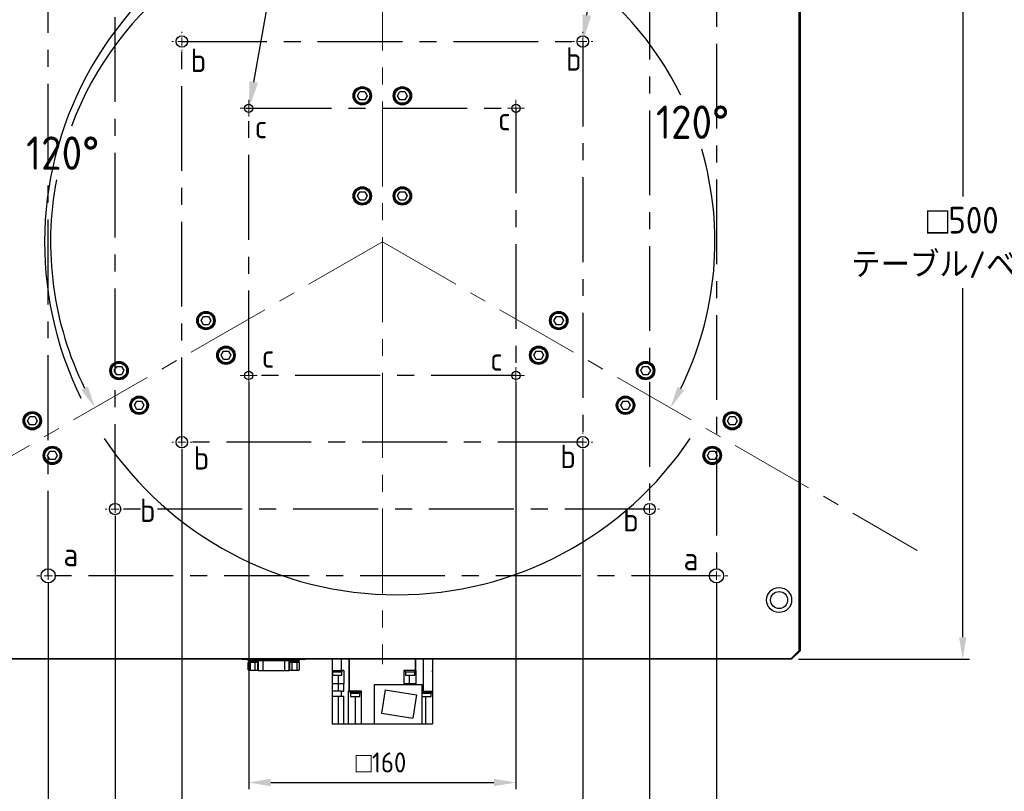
# Model space of a CAD drawing. Header units: millimetres. Extents: x -4576 to 39809, y -642 to 77172.
# Tile 14 of 42: x 284 to 432, y 100 to 216. Entities that reach past the tile are written whole.
import ezdxf
from ezdxf import colors
from ezdxf.entities.mleader import LeaderData, LeaderLine
from ezdxf.math import Vec2, Vec3

# ---------------------------------------------------------------- set-up
doc = ezdxf.new("R2010")
doc.units = ezdxf.units.MM
doc.header["$PDSIZE"] = -1
doc.linetypes.add('CENTER', pattern=[10.16, 6.35, -1.27, 1.27, -1.27])
doc.linetypes.add('CENTERX2', pattern=[20.32, 12.7, -2.54, 2.54, -2.54])
doc.layers.add('AM_5', color=3, linetype='Continuous', lineweight=25)
doc.layers.add('SLD-0', color=7, linetype='Continuous')
doc.styles.add('ACISOGDT', font='isocp.shx')
doc.styles.add('SLDTEXTSTYLE1', font='isocp.shx')
doc.styles.add('SLDTEXTSTYLE3', font='isocp.shx', dxfattribs={"height": 5})
doc.styles.get("Standard").update_dxf_attribs({"font": 'isocp.shx', "height": 5})
doc.dimstyles.new('ISO-25$0', dxfattribs={"dimtxt": 4.5, "dimasz": 2.5, "dimexe": 1.25, "dimexo": 0.625, "dimtad": 1, "dimlfac": 4, "dimtxsty": 'ACISOGDT', "dimcen": 2.5, "dimadec": 0, "dimazin": 0, "dimtfac": 1, "dimtmove": 0, "dimatfit": 3, "dimfxl": 1, "dimarcsym": 0})
doc.dimstyles.new('ISO-25$2', dxfattribs={"dimtxt": 2.5, "dimasz": 2.5, "dimexe": 1.25, "dimexo": 0.625, "dimtad": 1, "dimtxsty": 'STANDARD', "dimcen": 2.5, "dimadec": 0, "dimazin": 0, "dimtfac": 1, "dimtmove": 0, "dimatfit": 3, "dimfxl": 1, "dimarcsym": 0})
doc.dimstyles.new('SLDDIMSTYLE6', dxfattribs={"dimtxt": 3.5, "dimasz": 3.5, "dimexe": 0, "dimexo": 0.0625, "dimgap": 0.875, "dimtad": 3, "dimdec": 4, "dimlfac": 4, "dimzin": 12, "dimdsep": 46, "dimtxsty": 'SLDTEXTSTYLE1', "dimsah": 1, "dimcen": 0.09, "dimazin": 3, "dimtfac": 1, "dimtofl": 0, "dimtmove": 0, "dimatfit": 3, "dimfxl": 1, "dimfrac": 2, "dimtolj": 1, "dimtzin": 12, "dimarcsym": 0})

# ---------------------------------------------------------------- blocks, each defined once
blk = doc.blocks.new('SW_CENTERMARKSYMBOL_6')
at = {"color": 0, "linetype": 'Continuous', "lineweight": 18}
for p, q in [((0, 1.25), (0, 1.475)), ((-1.25, 0), (-1.475, 0)), ((0, 0), (-0.625, 0)), ((0, 0), (0, 0.625)), ((0, 0), (0, -0.625)), ((0, 0), (0.625, 0)), ((1.25, 0), (1.475, 0)), ((0, -1.25), (0, -1.475))]:
    blk.add_line(p, q, dxfattribs=at)
blk = doc.blocks.new('SW_CENTERMARKSYMBOL_7')
at = {"color": 0, "linetype": 'Continuous', "lineweight": 18}
for p, q in [((-0.625, 0), (-1.25, 0)), ((0, 0), (-0.625, 0)), ((0, 0.625), (0, 1.25)), ((0, 0), (0, 0.625)), ((0, 0), (0, -0.625)), ((0, 0), (0.625, 0)), ((0.625, 0), (1.25, 0)), ((0, -0.625), (0, -1.25))]:
    blk.add_line(p, q, dxfattribs=at)
blk = doc.blocks.new('SW_CENTERMARKSYMBOL_8')
at = {"color": 0, "linetype": 'Continuous', "lineweight": 18}
for p, q in [((-0.625, 0), (-1.25, 0)), ((0, 0), (-0.625, 0)), ((0, 0.625), (0, 1.25)), ((0, 0), (0, 0.625)), ((0, 0), (0, -0.625)), ((0, 0), (0.625, 0)), ((0.625, 0), (1.25, 0)), ((0, -0.625), (0, -1.25))]:
    blk.add_line(p, q, dxfattribs=at)
blk = doc.blocks.new('SW_CENTERMARKSYMBOL_9')
at = {"color": 0, "linetype": 'Continuous', "lineweight": 18}
for p, q in [((0, 1.25), (0, 1.475)), ((-1.25, 0), (-1.475, 0)), ((0, 0), (-0.625, 0)), ((0, 0), (0, 0.625)), ((0, 0), (0, -0.625)), ((0, 0), (0.625, 0)), ((1.25, 0), (1.475, 0)), ((0, -1.25), (0, -1.475))]:
    blk.add_line(p, q, dxfattribs=at)
blk = doc.blocks.new('SW_CENTERMARKSYMBOL_12')
at = {"color": 0, "linetype": 'Continuous', "lineweight": 18}
for p, q in [((-0.625, 0), (-1.25, 0)), ((0, 0), (-0.625, 0)), ((0, 0.625), (0, 1.25)), ((0, 0), (0, 0.625)), ((0, 0), (0, -0.625)), ((0, 0), (0.625, 0)), ((0.625, 0), (1.25, 0)), ((0, -0.625), (0, -1.25))]:
    blk.add_line(p, q, dxfattribs=at)
blk = doc.blocks.new('SW_CENTERMARKSYMBOL_13')
at = {"color": 0, "linetype": 'Continuous', "lineweight": 18}
for p, q in [((0, 1.25), (0, 1.475)), ((-1.25, 0), (-1.475, 0)), ((0, 0), (-0.625, 0)), ((0, 0), (0, 0.625)), ((0, 0), (0, -0.625)), ((0, 0), (0.625, 0)), ((1.25, 0), (1.475, 0)), ((0, -1.25), (0, -1.475))]:
    blk.add_line(p, q, dxfattribs=at)
blk = doc.blocks.new('SW_CENTERMARKSYMBOL_14')
at = {"color": 0, "linetype": 'Continuous', "lineweight": 18}
for p, q in [((0, 1.25), (0, 1.475)), ((-1.25, 0), (-1.475, 0)), ((0, 0), (-0.625, 0)), ((0, 0), (0, 0.625)), ((0, 0), (0, -0.625)), ((0, 0), (0.625, 0)), ((1.25, 0), (1.475, 0)), ((0, -1.25), (0, -1.475))]:
    blk.add_line(p, q, dxfattribs=at)
blk = doc.blocks.new('SW_CENTERMARKSYMBOL_15')
at = {"color": 0, "linetype": 'Continuous', "lineweight": 18}
for p, q in [((0, 1.25), (0, 1.6875)), ((-1.25, 0), (-1.6875, 0)), ((0, 0), (-0.625, 0)), ((0, 0), (0, 0.625)), ((0, 0), (0, -0.625)), ((0, 0), (0.625, 0)), ((1.25, 0), (1.6875, 0)), ((0, -1.25), (0, -1.6875))]:
    blk.add_line(p, q, dxfattribs=at)
blk = doc.blocks.new('SW_CENTERMARKSYMBOL_16')
at = {"color": 0, "linetype": 'Continuous', "lineweight": 18}
for p, q in [((-0.625, 0), (-1.25, 0)), ((0, 0), (-0.625, 0)), ((0, 0.625), (0, 1.25)), ((0, 0), (0, 0.625)), ((0, 0), (0, -0.625)), ((0, 0), (0.625, 0)), ((0.625, 0), (1.25, 0)), ((0, -0.625), (0, -1.25))]:
    blk.add_line(p, q, dxfattribs=at)
blk = doc.blocks.new('SW_CENTERMARKSYMBOL_17')
at = {"color": 0, "linetype": 'Continuous', "lineweight": 18}
for p, q in [((0, 1.25), (0, 1.475)), ((-1.25, 0), (-1.475, 0)), ((0, 0), (-0.625, 0)), ((0, 0), (0, 0.625)), ((0, 0), (0, -0.625)), ((0, 0), (0.625, 0)), ((1.25, 0), (1.475, 0)), ((0, -1.25), (0, -1.475))]:
    blk.add_line(p, q, dxfattribs=at)
blk = doc.blocks.new('SW_CENTERMARKSYMBOL_18')
at = {"color": 0, "linetype": 'Continuous', "lineweight": 18}
for p, q in [((0, 1.25), (0, 1.475)), ((-1.25, 0), (-1.475, 0)), ((0, 0), (-0.625, 0)), ((0, 0), (0, 0.625)), ((0, 0), (0, -0.625)), ((0, 0), (0.625, 0)), ((1.25, 0), (1.475, 0)), ((0, -1.25), (0, -1.475))]:
    blk.add_line(p, q, dxfattribs=at)
blk = doc.blocks.new('SW_CENTERMARKSYMBOL_19')
at = {"color": 0, "linetype": 'Continuous', "lineweight": 18}
for p, q in [((0, 1.25), (0, 1.6875)), ((-1.25, 0), (-1.6875, 0)), ((0, 0), (-0.625, 0)), ((0, 0), (0, 0.625)), ((0, 0), (0, -0.625)), ((0, 0), (0.625, 0)), ((1.25, 0), (1.6875, 0)), ((0, -1.25), (0, -1.6875))]:
    blk.add_line(p, q, dxfattribs=at)
blk = doc.blocks.new('*D35')
at = {"layer": 'AM_5', "color": 0, "lineweight": -2, "transparency": 16777216}
for start, end in [(26.1694, 86.1981), (333.8019, 16.2187)]:
    blk.add_arc((338.73, 182.66), 49.77, start, end, dxfattribs=at)
at = {"layer": 'AM_5', "color": 0, "transparency": 16777216}
for points in [[(342.01, 231.77), (342.05, 232.87), (338.73, 232.43)], [(383.87, 160.43), (382.9, 160.95), (381.83, 157.78)]]:
    blk.add_solid(points, dxfattribs=at)
at = {"layer": 'Defpoints', "color": 0, "transparency": 16777216}
for p in [(338.73, 264.63), (370.72, 220.79), (338.73, 182.66), (418.75, 136.46), (338.73, 119.41)]:
    blk.add_point(p, dxfattribs=at)
at = {"layer": 'AM_5', "color": 0, "transparency": 16777216, "insert": (385.16, 200.59), "char_height": 5, "attachment_point": 5}
blk.add_mtext('120°', dxfattribs=at)
blk = doc.blocks.new('*D41')
at = {"layer": 'AM_5', "color": 0, "lineweight": -2, "transparency": 16777216}
for start, end in [(93.8114, 159.5863), (169.2413, 206.1886)]:
    blk.add_arc((338.73, 182.66), 49.65, start, end, dxfattribs=at)
at = {"layer": 'AM_5', "color": 0, "transparency": 16777216}
for points in [[(335.41, 232.75), (335.45, 231.65), (338.73, 232.31)], [(294.66, 161.01), (293.69, 160.49), (295.73, 157.84)]]:
    blk.add_solid(points, dxfattribs=at)
at = {"layer": 'Defpoints', "color": 0, "transparency": 16777216}
for p in [(338.73, 264.63), (306.82, 220.69), (338.73, 182.66), (258.71, 136.46), (338.73, 119.41)]:
    blk.add_point(p, dxfattribs=at)
at = {"layer": 'AM_5', "color": 0, "transparency": 16777216, "insert": (290.9, 195.95), "char_height": 5, "attachment_point": 5}
blk.add_mtext('120°', dxfattribs=at)
blk = doc.blocks.new('*D57')
at = {"layer": 'AM_5', "color": 0, "lineweight": -2, "transparency": 16777216}
for p, q in [((298.73, 141.66), (298.73, 83.64)), ((378.73, 141.66), (378.73, 83.64)), ((302.03, 84.64), (375.43, 84.64))]:
    blk.add_line(p, q, dxfattribs=at)
at = {"layer": 'AM_5', "color": 0, "transparency": 16777216}
for points in [[(302.03, 85.19), (302.03, 84.09), (298.73, 84.64)], [(375.43, 85.19), (375.43, 84.09), (378.73, 84.64)]]:
    blk.add_solid(points, dxfattribs=at)
at = {"layer": 'Defpoints', "color": 0, "transparency": 16777216}
for p in [(298.73, 142.66), (378.73, 142.66), (378.73, 84.64)]:
    blk.add_point(p, dxfattribs=at)
at = {"layer": 'AM_5', "color": 0, "transparency": 16777216, "insert": (338.93, 87.64), "char_height": 3, "attachment_point": 5, "style": 'SLDTEXTSTYLE1'}
blk.add_mtext('{\\Fisocp|c178;{\\Famgdt|c0;o}320}', dxfattribs=at)
blk = doc.blocks.new('*D58')
at = {"layer": 'AM_5', "color": 0, "lineweight": -2, "transparency": 16777216}
for p, q in [((308.73, 151.66), (308.73, 92.46)), ((368.73, 151.66), (368.73, 92.46)), ((312.03, 93.46), (365.43, 93.46))]:
    blk.add_line(p, q, dxfattribs=at)
at = {"layer": 'AM_5', "color": 0, "transparency": 16777216}
for points in [[(312.03, 94.01), (312.03, 92.91), (308.73, 93.46)], [(365.43, 94.01), (365.43, 92.91), (368.73, 93.46)]]:
    blk.add_solid(points, dxfattribs=at)
at = {"layer": 'Defpoints', "color": 0, "transparency": 16777216}
for p in [(308.73, 152.66), (368.73, 152.66), (368.73, 93.46)]:
    blk.add_point(p, dxfattribs=at)
at = {"layer": 'AM_5', "color": 0, "transparency": 16777216, "insert": (339.01, 96.46), "char_height": 3, "attachment_point": 5, "style": 'SLDTEXTSTYLE1'}
blk.add_mtext('{\\Fisocp|c178;{\\Famgdt|c0;o}240}', dxfattribs=at)
blk = doc.blocks.new('*D59')
at = {"layer": 'AM_5', "color": 0, "lineweight": -2, "transparency": 16777216}
for p, q in [((318.73, 161.66), (318.73, 100.71)), ((358.73, 161.66), (358.73, 100.71)), ((322.03, 101.71), (355.43, 101.71))]:
    blk.add_line(p, q, dxfattribs=at)
at = {"layer": 'AM_5', "color": 0, "transparency": 16777216}
for points in [[(322.03, 102.26), (322.03, 101.16), (318.73, 101.71)], [(355.43, 102.26), (355.43, 101.16), (358.73, 101.71)]]:
    blk.add_solid(points, dxfattribs=at)
at = {"layer": 'Defpoints', "color": 0, "transparency": 16777216}
for p in [(318.73, 162.66), (358.73, 162.66), (358.73, 101.71)]:
    blk.add_point(p, dxfattribs=at)
at = {"layer": 'AM_5', "color": 0, "transparency": 16777216, "insert": (338.53, 104.71), "char_height": 3, "attachment_point": 5, "style": 'SLDTEXTSTYLE1'}
blk.add_mtext('{\\Fisocp|c178;{\\Famgdt|c0;o}160}', dxfattribs=at)
blk = doc.blocks.new('*D60')
at = {"layer": 'AM_5', "color": 0, "lineweight": -2, "transparency": 16777216}
for p, q in [((288.73, 131.66), (288.73, 74.72)), ((388.73, 131.66), (388.73, 74.72)), ((292.03, 75.72), (385.43, 75.72))]:
    blk.add_line(p, q, dxfattribs=at)
at = {"layer": 'AM_5', "color": 0, "transparency": 16777216}
for points in [[(292.03, 76.27), (292.03, 75.17), (288.73, 75.72)], [(385.43, 76.27), (385.43, 75.17), (388.73, 75.72)]]:
    blk.add_solid(points, dxfattribs=at)
at = {"layer": 'Defpoints', "color": 0, "transparency": 16777216}
for p in [(288.73, 132.66), (388.73, 132.66), (388.73, 75.72)]:
    blk.add_point(p, dxfattribs=at)
at = {"layer": 'AM_5', "color": 0, "transparency": 16777216, "insert": (338.73, 78.72), "char_height": 3, "attachment_point": 5, "style": 'SLDTEXTSTYLE1'}
blk.add_mtext('{\\Fisocp|c178;{\\Famgdt|c0;o}400}', dxfattribs=at)
blk = doc.blocks.new('*D62')
at = {"layer": 'AM_5', "color": 0, "lineweight": -2, "transparency": 16777216}
for p, q in [((400.98, 245.16), (426.58, 245.16)), ((425.58, 241.86), (425.58, 189.44)), ((425.58, 123.46), (425.58, 175.72)), ((400.98, 120.16), (426.58, 120.16))]:
    blk.add_line(p, q, dxfattribs=at)
at = {"layer": 'AM_5', "color": 0, "transparency": 16777216}
for points in [[(425.03, 241.86), (426.13, 241.86), (425.58, 245.16)], [(425.03, 123.46), (426.13, 123.46), (425.58, 120.16)]]:
    blk.add_solid(points, dxfattribs=at)
at = {"layer": 'Defpoints', "color": 0, "transparency": 16777216}
for p in [(399.98, 245.16), (399.98, 120.16), (425.58, 120.16)]:
    blk.add_point(p, dxfattribs=at)
at = {"layer": 'AM_5', "color": 0, "transparency": 16777216, "insert": (425.58, 182.58), "char_height": 4, "attachment_point": 5, "style": 'SLDTEXTSTYLE1'}
blk.add_mtext('{\\Fisocp|c178;{\\Famgdt|c128;o}500}^J{\\Fisocp,extfont|c128;テーブル/ベース}', dxfattribs=at)
blk = doc.blocks.new('_D_16')
at = {"color": 0, "lineweight": -2, "transparency": 16777216}
for p, q in [((340.95524, 221.38541), (340.95524, 235.33488)), ((316.90118, 168.68529), (295.26203, 156.19192))]:
    blk.add_line(p, q, dxfattribs=at)
blk.add_arc((340.95524, 182.57291), 52.76197, 93.80145, 206.19855, dxfattribs=at)
at = {"color": 0, "transparency": 16777216}
for points in [[(337.43782, 235.80181), (337.47652, 234.63578), (340.95524, 235.33488)], [(294.12811, 159.55414), (293.09895, 159.00464), (295.26203, 156.19192)]]:
    blk.add_solid(points, dxfattribs=at)
at = {"layer": 'Defpoints', "color": 0, "transparency": 16777216}
for p in [(307.0405, 222.99092), (340.95524, 221.32291), (340.95524, 182.57291), (316.95531, 168.71654), (340.95524, 143.82291)]:
    blk.add_point(p, dxfattribs=at)
at = {"color": 0, "lineweight": 15, "transparency": 16777216, "insert": (292.98872, 210.26639), "char_height": 3.5, "attachment_point": 5, "rotation": 60, "style": 'SLDTEXTSTYLE1'}
blk.add_mtext('\\A1;120°', dxfattribs=at)
blk = doc.blocks.new('_D_17')
at = {"color": 0, "lineweight": -2, "transparency": 16777216}
for p, q in [((316.90118, 168.68529), (295.26203, 156.19192)), ((365.00937, 168.68525), (386.64846, 156.19192))]:
    blk.add_line(p, q, dxfattribs=at)
blk.add_arc((340.95524, 182.57291), 52.76198, 213.80145, 326.19855, dxfattribs=at)
at = {"color": 0, "transparency": 16777216}
for points in [[(296.61637, 152.91228), (297.60683, 153.5288), (295.26203, 156.19192)], [(384.30365, 153.5288), (385.29411, 152.91228), (386.64846, 156.19192)]]:
    blk.add_solid(points, dxfattribs=at)
at = {"layer": 'Defpoints', "color": 0, "transparency": 16777216}
for p in [(340.95524, 182.57291), (340.95524, 182.57291), (316.95531, 168.71654), (364.95524, 168.7165), (322.90958, 132.99287)]:
    blk.add_point(p, dxfattribs=at)
at = {"color": 0, "lineweight": 15, "transparency": 16777216, "insert": (340.95524, 132.43593), "char_height": 3.5, "attachment_point": 5, "style": 'SLDTEXTSTYLE1'}
blk.add_mtext('\\A1;120°', dxfattribs=at)
blk = doc.blocks.new('TIL3Z-2004PR')
at = {"color": 0, "lineweight": 15}
for base, line1, line2, picture, middle in [((307.040501, 222.990924), ((340.955243, 221.322907), (340.955243, 143.822907)), ((316.955311, 168.71654), (340.955243, 182.572907)), '_D_16', (295.262034, 208.953894)), ((322.909584, 132.992867), ((316.955311, 168.71654), (340.955243, 182.572907)), ((340.955243, 182.572907), (364.955243, 168.716501)), '_D_17', (340.955243, 129.81093))]:
    dim = blk.add_angular_dim_2l(base=base, line1=line1, line2=line2, dimstyle='SLDDIMSTYLE6', dxfattribs=at)
    dim.commit()
    dim.dimension.update_dxf_attribs({"geometry": picture, "text_midpoint": middle, "dimtype": 130})

msp = doc.modelspace()

# ---------------------------------------------------------------- linework, layer by layer
at = {"color": 7, "linetype": 'CENTERX2', "lineweight": 18}
for p, q in [((338.73, 264.635), (338.73, 119.411)), ((338.73, 182.661), (258.714, 136.463)), ((338.73, 182.661), (418.746, 136.463))]:
    msp.add_line(p, q, dxfattribs=at)
at = {"color": 7, "linetype": 'Continuous', "lineweight": 25}
for p, q in [((401.105, 121.463), (401.105, 243.859)), ((401.23, 243.911), (401.23, 121.411)), ((401.23, 243.91), (401.23, 121.41)), ((335.008, 204.536), (335.369, 205.161)), ((335.369, 205.161), (336.091, 205.161)), ((336.091, 205.161), (336.452, 204.536)), ((341.008, 204.536), (341.369, 205.161)), ((341.369, 205.161), (342.091, 205.161)), ((342.091, 205.161), (342.452, 204.536)), ((335.369, 203.911), (335.008, 204.536)), ((336.091, 203.911), (335.369, 203.911)), ((336.452, 204.536), (336.091, 203.911)), ((341.369, 203.911), (341.008, 204.536)), ((342.091, 203.911), (341.369, 203.911)), ((342.452, 204.536), (342.091, 203.911)), ((335.008, 189.536), (335.369, 190.161)), ((335.369, 190.161), (336.091, 190.161)), ((336.091, 190.161), (336.452, 189.536)), ((341.008, 189.536), (341.369, 190.161)), ((341.369, 190.161), (342.091, 190.161)), ((342.091, 190.161), (342.452, 189.536)), ((335.369, 188.911), (335.008, 189.536)), ((336.091, 188.911), (335.369, 188.911)), ((336.452, 189.536), (336.091, 188.911)), ((341.369, 188.911), (341.008, 189.536)), ((342.091, 188.911), (341.369, 188.911)), ((342.452, 189.536), (342.091, 188.911)), ((311.61, 170.884), (311.971, 171.509)), ((311.971, 171.509), (312.693, 171.509)), ((312.693, 171.509), (313.053, 170.884)), ((364.407, 170.884), (364.767, 171.509)), ((364.767, 171.509), (365.489, 171.509)), ((365.489, 171.509), (365.85, 170.884)), ((311.971, 170.259), (311.61, 170.884)), ((312.693, 170.259), (311.971, 170.259)), ((313.053, 170.884), (312.693, 170.259)), ((364.767, 170.259), (364.407, 170.884)), ((365.489, 170.259), (364.767, 170.259)), ((365.85, 170.884), (365.489, 170.259)), ((314.61, 165.688), (314.971, 166.313)), ((314.971, 165.063), (314.61, 165.688)), ((314.971, 166.313), (315.693, 166.313)), ((315.693, 165.063), (314.971, 165.063)), ((315.693, 166.313), (316.053, 165.688)), ((316.053, 165.688), (315.693, 165.063)), ((361.407, 165.688), (361.767, 166.313)), ((361.767, 165.063), (361.407, 165.688)), ((361.767, 166.313), (362.489, 166.313)), ((362.489, 165.063), (361.767, 165.063)), ((362.489, 166.313), (362.85, 165.688)), ((362.85, 165.688), (362.489, 165.063)), ((298.62, 163.384), (298.981, 164.009)), ((298.981, 164.009), (299.702, 164.009)), ((299.702, 164.009), (300.063, 163.384)), ((377.397, 163.384), (377.758, 164.009)), ((377.758, 164.009), (378.479, 164.009)), ((378.479, 164.009), (378.84, 163.384)), ((298.981, 162.759), (298.62, 163.384)), ((299.702, 162.759), (298.981, 162.759)), ((300.063, 163.384), (299.702, 162.759)), ((377.758, 162.759), (377.397, 163.384)), ((378.479, 162.759), (377.758, 162.759)), ((378.84, 163.384), (378.479, 162.759)), ((301.62, 158.188), (301.981, 158.813)), ((301.981, 157.563), (301.62, 158.188)), ((301.981, 158.813), (302.702, 158.813)), ((302.702, 158.813), (303.063, 158.188)), ((303.063, 158.188), (302.702, 157.563)), ((374.397, 158.188), (374.758, 158.813)), ((374.758, 157.563), (374.397, 158.188)), ((374.758, 158.813), (375.479, 158.813)), ((375.479, 158.813), (375.84, 158.188)), ((375.84, 158.188), (375.479, 157.563)), ((285.629, 155.884), (285.99, 156.509)), ((285.99, 156.509), (286.712, 156.509)), ((286.712, 156.509), (287.073, 155.884)), ((302.702, 157.563), (301.981, 157.563)), ((375.479, 157.563), (374.758, 157.563)), ((390.387, 155.884), (390.748, 156.509)), ((390.748, 156.509), (391.47, 156.509)), ((391.47, 156.509), (391.831, 155.884)), ((285.99, 155.259), (285.629, 155.884)), ((286.712, 155.259), (285.99, 155.259)), ((287.073, 155.884), (286.712, 155.259)), ((390.748, 155.259), (390.387, 155.884)), ((391.47, 155.259), (390.748, 155.259)), ((391.831, 155.884), (391.47, 155.259)), ((288.629, 150.688), (288.99, 151.313)), ((288.99, 150.063), (288.629, 150.688)), ((288.99, 151.313), (289.712, 151.313)), ((289.712, 151.313), (290.073, 150.688)), ((290.073, 150.688), (289.712, 150.063)), ((387.387, 150.688), (387.748, 151.313)), ((387.748, 150.063), (387.387, 150.688)), ((387.748, 151.313), (388.47, 151.313)), ((388.47, 151.313), (388.831, 150.688)), ((388.831, 150.688), (388.47, 150.063)), ((289.712, 150.063), (288.99, 150.063)), ((388.47, 150.063), (387.748, 150.063)), ((399.928, 120.286), (401.105, 121.463)), ((401.23, 121.411), (399.98, 120.161)), ((401.23, 121.41), (399.98, 120.16)), ((401.105, 121.463), (401.23, 121.411)), ((401.23, 121.411), (401.23, 121.41)), ((399.98, 120.161), (277.48, 120.161)), ((317.73, 120.16), (277.48, 120.16)), ((277.532, 120.286), (399.928, 120.286)), ((317.73, 120.16), (317.73, 120.161)), ((317.73, 120.16), (327.23, 120.16)), ((318.63, 119.91), (318.63, 120.16)), ((319.13, 119.91), (318.63, 119.91)), ((318.73, 119.71), (318.633, 119.655)), ((318.633, 118.566), (318.633, 119.655)), ((318.73, 119.91), (318.73, 119.71)), ((318.73, 119.71), (318.814, 119.71)), ((319.98, 119.71), (318.803, 119.71)), ((318.994, 119.655), (318.814, 119.71)), ((318.814, 119.71), (319.355, 119.71)), ((318.994, 118.566), (318.994, 119.655)), ((319.13, 119.91), (319.13, 120.16)), ((325.83, 119.91), (319.13, 119.91)), ((319.355, 119.71), (319.896, 119.71)), ((319.716, 118.566), (319.716, 119.655)), ((320.077, 119.655), (319.896, 119.71)), ((319.896, 119.71), (319.98, 119.71)), ((319.98, 119.71), (319.98, 119.91)), ((320.077, 119.655), (319.98, 119.71)), ((320.077, 118.566), (320.077, 119.655)), ((320.16, 119.91), (320.16, 118.41)), ((320.867, 119.91), (320.867, 118.41)), ((324.102, 119.91), (324.102, 118.41)), ((324.81, 118.41), (324.81, 119.91)), ((324.98, 119.71), (324.883, 119.655)), ((324.883, 118.566), (324.883, 119.655)), ((324.98, 119.91), (324.98, 119.71)), ((324.98, 119.71), (325.064, 119.71)), ((326.23, 119.71), (325.004, 119.71)), ((325.244, 119.655), (325.064, 119.71)), ((325.064, 119.71), (325.605, 119.71)), ((325.244, 118.566), (325.244, 119.655)), ((325.605, 119.71), (326.146, 119.71)), ((325.83, 119.91), (325.83, 120.16)), ((326.33, 119.91), (325.83, 119.91)), ((325.966, 118.566), (325.966, 119.655)), ((326.327, 119.655), (326.146, 119.71)), ((326.146, 119.71), (326.23, 119.71)), ((326.23, 119.71), (326.23, 119.91)), ((326.327, 119.655), (326.23, 119.71)), ((326.327, 118.566), (326.327, 119.655)), ((326.33, 119.91), (326.33, 120.16)), ((327.23, 120.16), (327.23, 120.161)), ((331.23, 120.16), (327.23, 120.16)), ((331.23, 120.161), (331.23, 118.46)), ((332.62, 118.46), (332.62, 120.161)), ((333.74, 120.161), (333.74, 115.385)), ((333.84, 115.385), (333.84, 120.161)), ((343.62, 120.161), (343.62, 118.46)), ((343.72, 118.46), (343.72, 120.161)), ((344.84, 120.161), (344.84, 115.385)), ((346.23, 120.161), (346.23, 115.385)), ((399.98, 120.16), (346.23, 120.16)), ((399.928, 120.286), (399.98, 120.161)), ((399.98, 120.161), (399.98, 120.16)), ((318.633, 118.566), (318.73, 118.51)), ((318.633, 118.566), (318.814, 118.51)), ((318.73, 118.51), (318.814, 118.51)), ((318.814, 118.51), (319.355, 118.51)), ((319.355, 118.51), (319.896, 118.51)), ((319.716, 118.566), (319.896, 118.51)), ((319.896, 118.51), (319.98, 118.51)), ((319.98, 118.51), (320.077, 118.566)), ((320.867, 118.41), (320.16, 118.41)), ((324.102, 118.41), (320.867, 118.41)), ((324.81, 118.41), (324.102, 118.41)), ((324.883, 118.566), (324.98, 118.51)), ((324.883, 118.566), (325.064, 118.51)), ((324.98, 118.51), (325.064, 118.51)), ((325.064, 118.51), (325.605, 118.51)), ((325.605, 118.51), (326.146, 118.51)), ((325.966, 118.566), (326.146, 118.51)), ((326.146, 118.51), (326.23, 118.51)), ((326.23, 118.51), (326.327, 118.566)), ((331.221, 118.46), (331.221, 118.285)), ((331.221, 118.46), (331.23, 118.46)), ((331.221, 118.285), (332.696, 118.285)), ((331.23, 118.46), (332.62, 118.46)), ((331.23, 118.285), (331.23, 116.51)), ((331.271, 118.285), (331.271, 117.785)), ((332.983, 118.46), (332.62, 118.46)), ((332.646, 117.785), (332.646, 118.285)), ((332.696, 118.285), (332.696, 118.46)), ((332.983, 118.46), (332.983, 116.51)), ((342.783, 118.46), (341.929, 118.46)), ((341.929, 118.46), (341.929, 116.51)), ((342.158, 118.46), (342.158, 118.285)), ((342.158, 118.285), (343.633, 118.285)), ((342.208, 118.285), (342.208, 117.785)), ((343.009, 118.46), (342.783, 118.46)), ((343.62, 118.46), (343.009, 118.46)), ((343.583, 117.785), (343.583, 118.285)), ((343.62, 118.46), (343.72, 118.46)), ((343.633, 118.285), (343.633, 118.46)), ((343.72, 118.46), (343.801, 118.46)), ((343.801, 116.51), (343.801, 118.46)), ((346.239, 118.46), (346.23, 118.46)), ((346.23, 118.285), (346.239, 118.285)), ((346.239, 118.285), (346.239, 118.46)), ((331.23, 116.51), (332.105, 116.51)), ((331.23, 116.51), (331.23, 115.385)), ((331.271, 117.785), (332.646, 117.785)), ((332.105, 116.51), (332.105, 115.385)), ((332.105, 116.51), (332.98, 116.51)), ((332.108, 117.785), (332.108, 116.51)), ((332.98, 115.385), (332.98, 116.51)), ((332.98, 116.51), (332.983, 116.51)), ((341.929, 116.51), (341.93, 116.51)), ((341.93, 116.51), (341.93, 116.385)), ((341.93, 116.51), (342.805, 116.51)), ((342.208, 117.785), (343.583, 117.785)), ((342.804, 116.51), (342.804, 117.785)), ((342.805, 116.51), (343.799, 116.51)), ((342.805, 116.385), (342.805, 116.51)), ((343.799, 116.385), (343.799, 116.51)), ((343.799, 116.51), (343.801, 116.51)), ((332.62, 115.385), (331.23, 115.385)), ((331.23, 115.385), (331.23, 114.635)), ((332.62, 114.635), (332.62, 115.385)), ((332.62, 115.385), (332.98, 115.385)), ((333.603, 115.385), (333.603, 110.51)), ((333.74, 115.385), (333.603, 115.385)), ((333.74, 115.385), (333.84, 115.385)), ((335.605, 115.385), (333.84, 115.385)), ((333.906, 115.385), (333.906, 115.26)), ((333.906, 115.26), (335.406, 115.26)), ((333.919, 115.26), (333.919, 115.085)), ((333.919, 115.085), (335.394, 115.085)), ((333.969, 115.085), (333.969, 114.585)), ((335.344, 114.585), (335.344, 115.085)), ((335.394, 115.085), (335.394, 115.26)), ((335.406, 115.26), (335.406, 115.385)), ((335.605, 110.51), (335.605, 115.385)), ((337.555, 110.51), (337.555, 116.385)), ((337.555, 116.385), (344.655, 116.385)), ((339.158, 115.56), (338.61, 112.104)), ((339.158, 115.56), (343.85, 114.817)), ((344.655, 116.385), (344.655, 110.51)), ((344.84, 115.385), (344.655, 115.385)), ((344.655, 115.26), (346.102, 115.26)), ((344.655, 115.085), (346.09, 115.085)), ((344.665, 115.085), (344.665, 114.585)), ((344.84, 115.385), (346.23, 115.385)), ((346.04, 114.585), (346.04, 115.085)), ((346.09, 115.085), (346.09, 115.26)), ((346.102, 115.26), (346.102, 115.385)), ((346.23, 115.385), (346.23, 110.51)), ((331.23, 114.635), (332.62, 114.635)), ((331.23, 114.635), (331.23, 110.51)), ((332.105, 114.635), (332.105, 110.51)), ((332.62, 114.635), (332.98, 114.635)), ((332.98, 110.51), (332.98, 114.635)), ((333.969, 114.585), (335.344, 114.585)), ((334.73, 110.51), (334.73, 114.585)), ((343.85, 114.817), (343.302, 111.36)), ((344.665, 114.585), (346.04, 114.585)), ((345.23, 110.51), (345.23, 114.585)), ((338.61, 112.104), (343.302, 111.36)), ((331.23, 110.51), (332.105, 110.51)), ((332.105, 110.51), (332.98, 110.51)), ((332.98, 110.51), (333.603, 110.51)), ((333.603, 110.51), (334.73, 110.51)), ((334.73, 110.51), (335.605, 110.51)), ((335.605, 110.51), (337.555, 110.51)), ((337.555, 110.51), (344.655, 110.51)), ((344.655, 110.51), (345.23, 110.51)), ((345.23, 110.51), (346.23, 110.51))]:
    msp.add_line(p, q, dxfattribs=at)
at = {"linetype": 'CENTERX2'}
for p, q in [((288.73, 132.661), (288.73, 232.661)), ((388.73, 232.661), (388.73, 132.661)), ((298.73, 142.661), (298.73, 222.661)), ((378.73, 222.661), (378.73, 142.661)), ((308.73, 212.661), (368.73, 212.661)), ((308.73, 152.661), (308.73, 212.661)), ((368.73, 212.661), (368.73, 152.661)), ((318.417, 202.661), (358.73, 202.661)), ((318.73, 162.661), (318.73, 202.661)), ((358.73, 202.661), (358.73, 162.661)), ((358.73, 162.661), (318.73, 162.661)), ((368.73, 152.661), (308.73, 152.661)), ((378.73, 142.661), (298.73, 142.661)), ((388.73, 132.661), (288.73, 132.661))]:
    msp.add_line(p, q, dxfattribs=at)
at = {"color": 7, "linetype": 'Continuous', "lineweight": 25}
for centre, radius in [((308.73, 212.661), 0.85), ((368.73, 212.661), 0.85), ((335.73, 204.536), 1.375), ((335.73, 204.536), 1.25), ((335.73, 204.536), 1.125), ((341.73, 204.536), 1.375), ((341.73, 204.536), 1.25), ((341.73, 204.536), 1.125), ((318.73, 202.661), 0.625), ((358.73, 202.661), 0.625), ((335.73, 189.536), 1.375), ((335.73, 189.536), 1.25), ((335.73, 189.536), 1.125), ((341.73, 189.536), 1.375), ((341.73, 189.536), 1.25), ((341.73, 189.536), 1.125), ((312.332, 170.884), 1.375), ((312.332, 170.884), 1.25), ((312.332, 170.884), 1.125), ((365.128, 170.884), 1.375), ((365.128, 170.884), 1.25), ((365.128, 170.884), 1.125), ((315.332, 165.688), 1.375), ((315.332, 165.688), 1.25), ((315.332, 165.688), 1.125), ((362.128, 165.688), 1.375), ((362.128, 165.688), 1.25), ((362.128, 165.688), 1.125), ((299.341, 163.384), 1.375), ((299.341, 163.384), 1.25), ((299.341, 163.384), 1.125), ((378.119, 163.384), 1.375), ((378.119, 163.384), 1.25), ((378.119, 163.384), 1.125), ((318.73, 162.661), 0.625), ((358.73, 162.661), 0.625), ((302.341, 158.188), 1.375), ((302.341, 158.188), 1.25), ((302.341, 158.188), 1.125), ((375.119, 158.188), 1.375), ((375.119, 158.188), 1.25), ((375.119, 158.188), 1.125), ((286.351, 155.884), 1.375), ((286.351, 155.884), 1.25), ((286.351, 155.884), 1.125), ((391.109, 155.884), 1.375), ((391.109, 155.884), 1.25), ((391.109, 155.884), 1.125), ((308.73, 152.661), 0.85), ((368.73, 152.661), 0.85), ((289.351, 150.688), 1.375), ((289.351, 150.688), 1.25), ((289.351, 150.688), 1.125), ((388.109, 150.688), 1.375), ((388.109, 150.688), 1.25), ((388.109, 150.688), 1.125), ((298.73, 142.661), 0.85), ((378.73, 142.661), 0.85), ((288.73, 132.661), 1.063), ((388.73, 132.661), 1.063), ((398.105, 129.036), 1.875), ((398.105, 129.035), 1.275)]:
    msp.add_circle(centre, radius, dxfattribs=at)
for points, knots in [([(318.814, 119.71), (318.809, 119.71), (318.749, 119.71), (318.689, 119.681), (318.633, 119.655)], [0, 0, 0, 0, 0.0701391, 1, 1, 1, 1]), ([(319.355, 119.71), (319.325, 119.71), (319.203, 119.707), (319.084, 119.677), (318.994, 119.655)], [0, 0, 0, 0, 0.2472351, 1, 1, 1, 1]), ([(319.716, 119.655), (319.689, 119.662), (319.571, 119.695), (319.449, 119.704), (319.355, 119.71)], [0, 0, 0, 0, 0.2305389, 1, 1, 1, 1]), ([(319.896, 119.71), (319.892, 119.71), (319.831, 119.71), (319.771, 119.681), (319.716, 119.655)], [0, 0, 0, 0, 0.0701391, 1, 1, 1, 1]), ([(325.064, 119.71), (325.059, 119.71), (324.999, 119.71), (324.939, 119.681), (324.883, 119.655)], [0, 0, 0, 0, 0.0701391, 1, 1, 1, 1]), ([(325.605, 119.71), (325.575, 119.71), (325.453, 119.707), (325.334, 119.677), (325.244, 119.655)], [0, 0, 0, 0, 0.2472351, 1, 1, 1, 1]), ([(325.966, 119.655), (325.939, 119.662), (325.821, 119.695), (325.699, 119.704), (325.605, 119.71)], [0, 0, 0, 0, 0.2305389, 1, 1, 1, 1]), ([(326.146, 119.71), (326.142, 119.71), (326.081, 119.71), (326.021, 119.681), (325.966, 119.655)], [0, 0, 0, 0, 0.0701391, 1, 1, 1, 1]), ([(318.814, 118.51), (318.818, 118.51), (318.879, 118.511), (318.939, 118.54), (318.994, 118.566)], [0, 0, 0, 0, 0.0701391, 1, 1, 1, 1]), ([(318.994, 118.566), (319.084, 118.544), (319.203, 118.514), (319.325, 118.511), (319.355, 118.51)], [0, 0, 0, 0, 0.7527649, 1, 1, 1, 1]), ([(319.355, 118.51), (319.449, 118.517), (319.571, 118.526), (319.689, 118.559), (319.716, 118.566)], [0, 0, 0, 0, 0.7694611, 1, 1, 1, 1]), ([(319.896, 118.51), (319.901, 118.51), (319.961, 118.511), (320.021, 118.54), (320.077, 118.566)], [0, 0, 0, 0, 0.0701391, 1, 1, 1, 1]), ([(325.064, 118.51), (325.068, 118.51), (325.129, 118.511), (325.189, 118.54), (325.244, 118.566)], [0, 0, 0, 0, 0.0701391, 1, 1, 1, 1]), ([(325.244, 118.566), (325.334, 118.544), (325.453, 118.514), (325.575, 118.511), (325.605, 118.51)], [0, 0, 0, 0, 0.7527649, 1, 1, 1, 1]), ([(325.605, 118.51), (325.699, 118.517), (325.821, 118.526), (325.939, 118.559), (325.966, 118.566)], [0, 0, 0, 0, 0.7694611, 1, 1, 1, 1]), ([(326.146, 118.51), (326.151, 118.51), (326.211, 118.511), (326.271, 118.54), (326.327, 118.566)], [0, 0, 0, 0, 0.0701391, 1, 1, 1, 1])]:
    msp.add_open_spline(points, degree=3, knots=knots, dxfattribs=at)

# ---------------------------------------------------------------- block references
at = {"linetype": 'CENTER', "xscale": 76.77343235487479, "yscale": 304.020825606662, "zscale": 76.77343235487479}
msp.add_blockref('TIL3Z-2004PR', (751.384, -10.526), dxfattribs=at)
at = {"color": 7, "linetype": 'Continuous', "lineweight": 18}
for name, p in [('SW_CENTERMARKSYMBOL_6', (308.73, 212.661)), ('SW_CENTERMARKSYMBOL_9', (368.73, 212.661)), ('SW_CENTERMARKSYMBOL_7', (318.73, 202.661)), ('SW_CENTERMARKSYMBOL_8', (358.73, 202.661)), ('SW_CENTERMARKSYMBOL_16', (318.73, 162.661)), ('SW_CENTERMARKSYMBOL_12', (358.73, 162.661)), ('SW_CENTERMARKSYMBOL_17', (308.73, 152.661)), ('SW_CENTERMARKSYMBOL_13', (368.73, 152.661)), ('SW_CENTERMARKSYMBOL_18', (298.73, 142.661)), ('SW_CENTERMARKSYMBOL_14', (378.73, 142.661)), ('SW_CENTERMARKSYMBOL_19', (288.73, 132.661)), ('SW_CENTERMARKSYMBOL_15', (388.73, 132.661))]:
    msp.add_blockref(name, p, dxfattribs=at)

# ---------------------------------------------------------------- texts
at = {"layer": 'SLD-0', "char_height": 3.5, "attachment_point": 1, "style": 'SLDTEXTSTYLE3'}
for s, insert in [('b', (310.054, 211.585)), ('b', (366.209, 211.797)), ('c', (356.059, 202.85)), ('c', (319.633, 201.672)), ('c', (320.699, 167.31)), ('c', (354.877, 166.857)), ('b', (310.498, 152.068)), ('b', (365.365, 152.281)), ('b', (302.465, 144.222)), ('b', (374.768, 142.792)), ('a', (291.003, 137.599)), ('a', (383.808, 136.957))]:
    msp.add_mtext(s, dxfattribs=dict(at, insert=insert))

# ---------------------------------------------------------------- dimensions: what is measured, and where the dimension line sits
at = {"layer": 'AM_5'}
for base, line1, picture, middle in [((306.817, 220.693), ((338.73, 182.661), (258.714, 136.463)), '*D41', (290.895, 195.953)), ((370.722, 220.787), ((338.73, 182.661), (418.746, 136.463)), '*D35', (385.16, 200.586))]:
    dim = msp.add_angular_dim_2l(base=base, line1=line1, line2=((338.73, 264.635), (338.73, 119.411)), dimstyle='ISO-25$2', override={"dimtxt": 3.5, "dimasz": 3.302, "dimexe": 1, "dimexo": 1, "dimgap": 1.524, "dimtih": 1, "dimtoh": 1, "dimzin": 1, "dimtzin": 1}, dxfattribs=at)
    dim.commit()
    dim.dimension.update_dxf_attribs({"geometry": picture, "text_midpoint": middle, "dimtype": 162})
for base, p1, p2, angle, text, override, picture, middle in [((425.576, 120.16), (399.98, 245.161), (399.98, 120.16), 90, '{\\Fisocp|c178;<>}^J{\\Fisocp,extfont|c128;テーブル/ベース}', {"dimtxt": 4, "dimasz": 3.302, "dimexe": 1, "dimexo": 1, "dimgap": 1.524, "dimtih": 1, "dimtoh": 1, "dimdec": 0, "dimzin": 1, "dimpost": '{\\Famgdt|c128;o}<>', "dimtxsty": 'SLDTEXTSTYLE1', "dimadec": 2, "dimtzin": 1}, '*D62', (425.576, 182.579)), ((358.73, 101.714), (318.73, 162.661), (358.73, 162.661), 0, '{\\Fisocp|c178;<>}', {"dimtxt": 3, "dimasz": 3.302, "dimexe": 1, "dimexo": 1, "dimgap": 1.5, "dimtih": 1, "dimtoh": 1, "dimdec": 0, "dimzin": 1, "dimpost": '{\\Famgdt|c0;o}<>', "dimtxsty": 'SLDTEXTSTYLE1', "dimadec": 2, "dimtzin": 1}, '*D59', (338.535, 101.714)), ((368.73, 93.457), (308.73, 152.661), (368.73, 152.661), 0, '{\\Fisocp|c178;<>}', {"dimtxt": 3, "dimasz": 3.302, "dimexe": 1, "dimexo": 1, "dimgap": 1.5, "dimtih": 1, "dimtoh": 1, "dimdec": 0, "dimzin": 1, "dimpost": '{\\Famgdt|c0;o}<>', "dimtxsty": 'SLDTEXTSTYLE1', "dimadec": 2, "dimtzin": 1}, '*D58', (339.011, 93.457)), ((378.73, 84.644), (298.73, 142.661), (378.73, 142.661), 0, '{\\Fisocp|c178;<>}', {"dimtxt": 3, "dimasz": 3.302, "dimexe": 1, "dimexo": 1, "dimgap": 1.5, "dimtih": 1, "dimtoh": 1, "dimdec": 0, "dimzin": 1, "dimpost": '{\\Famgdt|c0;o}<>', "dimtxsty": 'SLDTEXTSTYLE1', "dimadec": 2, "dimtzin": 1}, '*D57', (338.932, 84.644))]:
    dim = msp.add_linear_dim(base=base, p1=p1, p2=p2, angle=angle, text=text, dimstyle='ISO-25$0', override=override, dxfattribs=at)
    dim.commit()
    dim.dimension.update_dxf_attribs({"geometry": picture, "text_midpoint": middle, "dimtype": 160})
dim = msp.add_linear_dim(base=(388.73, 75.722), p1=(288.73, 132.661), p2=(388.73, 132.661), angle=0, text='{\\Fisocp|c178;<>}', dimstyle='ISO-25$0', override={"dimtxt": 3, "dimasz": 3.302, "dimexe": 1, "dimexo": 1, "dimgap": 1.5, "dimtih": 1, "dimtoh": 1, "dimdec": 0, "dimzin": 1, "dimpost": '{\\Famgdt|c0;o}<>', "dimtxsty": 'SLDTEXTSTYLE1', "dimadec": 2, "dimtzin": 1}, dxfattribs=at)
dim.commit()
dim.dimension.update_dxf_attribs({"geometry": '*D60', "text_midpoint": (338.73, 78.722)})

# ---------------------------------------------------------------- leaders
ml = msp.add_multileader_mtext('Standard')
ml.set_content('{\\Fisocp,extfont|c128;8-M8深さ25    (b印)}', color=256, style='STANDARD')
ml.set_leader_properties()
ml.build(insert=Vec2(0, 0))
ml.multileader.update_dxf_attribs({"text_right_attachment_type": 6, "dogleg_length": 0.36})
ctx = ml.context
ctx.base_point, ctx.char_height, ctx.plane_origin = Vec3(379.902, 284.192), 5, Vec3(326.651, 307.804)
ctx.right_attachment = 6
notes = []
notes.append((ctx, [(0, (1, 1, 0), (379.542, 284.192), (1, 0), 0.36, [(0, [(368.73, 212.661)], 0, [])])]))
ctx.mtext.insert, ctx.mtext.width, ctx.mtext.flow_direction = Vec3(381.902, 286.817), 42.43855, 5
ml = msp.add_multileader_mtext('Standard')
ml.set_content('{\\Fisocp,extfont|c128;8-M6深さ25    (c印)}', color=256, style='STANDARD')
ml.set_leader_properties()
ml.build(insert=Vec2(0, 0))
ml.multileader.update_dxf_attribs({"text_right_attachment_type": 6, "dogleg_length": 0.36})
ctx = ml.context
ctx.base_point, ctx.char_height, ctx.plane_origin = Vec3(333.619, 283.701), 5, Vec3(346.697, 287.804)
ctx.right_attachment = 6
notes.append((ctx, [(0, (1, 1, 0), (333.259, 283.701), (1, 0), 0.36, [(0, [(318.776, 202.661)], 0, [])])]))
ctx.mtext.insert, ctx.mtext.width, ctx.mtext.flow_direction = Vec3(335.619, 286.326), 42.43855, 5
for ctx, leaders in notes:
    for number, flags, end, landing, length, lines in leaders:
        leader = LeaderData()
        leader.index, (leader.has_last_leader_line, leader.has_dogleg_vector, leader.attachment_direction) = number, flags
        leader.last_leader_point, leader.dogleg_vector, leader.dogleg_length = Vec3(end), Vec3(landing), length
        for number, points, colour, breaks in lines:
            line = LeaderLine()
            line.index, line.vertices, line.color, line.breaks = number, Vec3.list(points), colors.encode_raw_color(colour), breaks
            leader.lines.append(line)
        ctx.leaders.append(leader)

doc.saveas('drawing.dxf')
